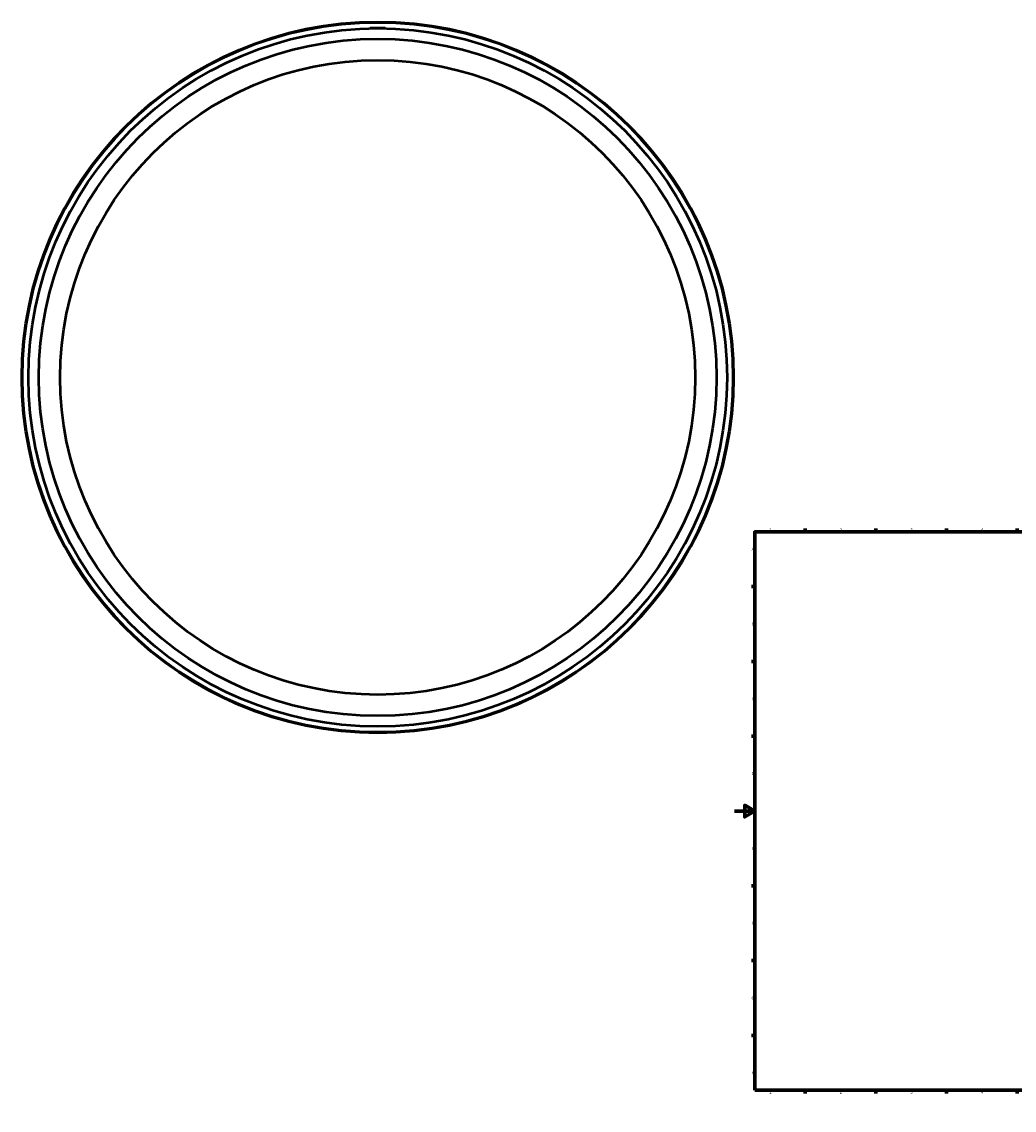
# Model space of a CAD drawing. Header units: millimetres. Extents: x -707 to 2177, y -1031 to 2652.
# Tile 1 of 6: x -707 to 277, y 0 to 1080. Entities that reach past the tile are written whole.
import ezdxf

# ---------------------------------------------------------------- set-up
doc = ezdxf.new("R2010")
doc.units = ezdxf.units.MM
for name, color, linetype, lineweight in [('Border (ANSI)', 7, 'Continuous', 70), ('Visible (ANSI)', 7, 'Continuous', 50), ('Visible Narrow (ANSI)', 7, 'Continuous', 35)]:
    doc.layers.add(name, color=color, linetype=linetype, lineweight=lineweight)
doc.styles.add('Note Text (ANSI)', font='tahoma.ttf')

# ---------------------------------------------------------------- blocks, each defined once
blk = doc.blocks.new('Borders Default Border')
at = {"layer": 'Border (ANSI)'}
for p, q in [((70.1, 574), (70.1, 577.4)), ((140.2, 574), (140.2, 577.4)), ((210.2, 574), (210.2, 577.4)), ((280.3, 574), (280.3, 577.4)), ((350.4, 574), (350.4, 577.4)), ((490.6, 574), (490.6, 577.4)), ((560.7, 574), (560.7, 577.4)), ((630.8, 574), (630.8, 577.4)), ((700.8, 574), (700.8, 577.4)), ((770.9, 574), (770.9, 577.4)), ((20, 519.7), (16.6, 519.7)), ((821, 519.7), (824.4, 519.7)), ((20, 445.5), (16.6, 445.5)), ((821, 445.5), (824.4, 445.5)), ((20, 371.2), (16.6, 371.2)), ((821, 371.2), (824.4, 371.2)), ((20, 222.7), (16.6, 222.7)), ((821, 222.7), (824.4, 222.7)), ((20, 148.5), (16.6, 148.5)), ((821, 148.5), (824.4, 148.5)), ((20, 74.3), (16.6, 74.3)), ((821, 74.3), (824.4, 74.3)), ((70.1, 20), (70.1, 16.6)), ((140.2, 20), (140.2, 16.6)), ((210.2, 20), (210.2, 16.6)), ((280.3, 20), (280.3, 16.6)), ((350.4, 20), (350.4, 16.6)), ((490.6, 20), (490.6, 16.6)), ((560.7, 20), (560.7, 16.6)), ((630.8, 20), (630.8, 16.6)), ((700.8, 20), (700.8, 16.6)), ((770.9, 20), (770.9, 16.6))]:
    blk.add_line(p, q, dxfattribs=at)
at = {"layer": 'Border (ANSI)', "flags": 128}
for points in [[(420.5, 594), (420.5, 574), (414.7, 584), (426.3, 584), (420.5, 574)], [(20, 20), (20, 574), (821, 574), (821, 20), (20, 20)], [(0, 297), (20, 297), (10, 302.8), (10, 291.2), (20, 297)], [(841, 297), (821, 297), (831, 302.8), (831, 291.2), (821, 297)], [(420.5, 0), (420.5, 20), (414.7, 10), (426.3, 10), (420.5, 20)]]:
    blk.add_lwpolyline(points, dxfattribs=at)
at = {"layer": 'Border (ANSI)', "color": 230, "true_color": 0xff0080, "char_height": 3.05, "attachment_point": 7, "style": 'Note Text (ANSI)'}
for s, insert in [('1', (34.4, 574.4)), ('2', (104.2, 574.4)), ('3', (174.3, 574.3)), ('4', (244.2, 574.4)), ('5', (314.5, 574.3)), ('6', (384.5, 574.3)), ('7', (454.6, 574.4)), ('8', (524.6, 574.3)), ('9', (594.7, 574.3)), ('10', (664, 574.3)), ('11', (734, 574.4)), ('12', (804.1, 574.4)), ('A', (16.8, 555.4)), ('A', (821.6, 555.4)), ('B', (17.1, 481.1)), ('B', (822, 481.1)), ('C', (17, 406.8)), ('C', (821.8, 406.8)), ('D', (17, 332.6)), ('D', (821.8, 332.6)), ('E', (17.2, 258.4)), ('E', (822.1, 258.4)), ('F', (17.3, 184.1)), ('F', (822.1, 184.1)), ('G', (16.8, 109.8)), ('G', (821.7, 109.8)), ('H', (17, 35.6)), ('H', (821.8, 35.6)), ('1', (34.4, 16.6)), ('2', (104.2, 16.6)), ('3', (174.3, 16.5)), ('4', (244.2, 16.6)), ('5', (314.5, 16.5)), ('6', (384.5, 16.5)), ('7', (454.6, 16.6)), ('8', (524.6, 16.5)), ('9', (594.7, 16.5)), ('10', (664, 16.5)), ('11', (734, 16.6)), ('12', (804.1, 16.6))]:
    blk.add_mtext(s, dxfattribs=dict(at, insert=insert))

msp = doc.modelspace()

# ---------------------------------------------------------------- linework, layer by layer
at = {"layer": 'Visible (ANSI)'}
for p, q in [((-354.041, 1073.927), (-361.541, 1073.927)), ((-361.541, 1073.846), (-361.541, 1073.927)), ((-346.541, 1073.927), (-354.041, 1073.927)), ((-346.541, 1073.846), (-346.541, 1073.927))]:
    msp.add_line(p, q, dxfattribs=at)
for radius in [353, 346.5, 336.105, 315]:
    msp.add_circle((-354.041, 727.427), radius, dxfattribs=at)
at = {"layer": 'Visible Narrow (ANSI)'}
msp.add_circle((-354.041, 727.427), 351.966, dxfattribs=at)

# ---------------------------------------------------------------- block references
msp.add_blockref('Borders Default Border', (0, 0))

doc.saveas('drawing.dxf')
